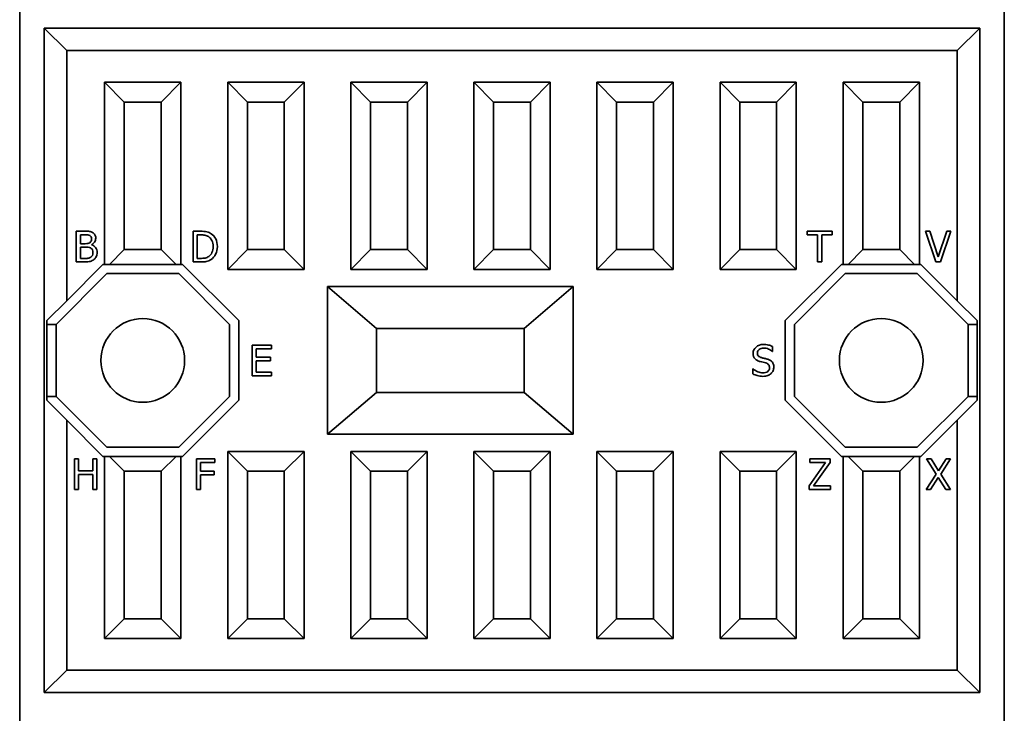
# Model space of a CAD drawing. Header units: millimetres. Extents: x 25 to 178, y 22 to 291.
# Tile 5 of 7: x 25 to 65, y 223 to 251. Entities that reach past the tile are written whole.
import ezdxf

# ---------------------------------------------------------------- set-up
doc = ezdxf.new("R2010")
doc.units = ezdxf.units.MM
doc.layers.add('Visible (ISO)', color=7, linetype='Continuous', lineweight=35)

msp = doc.modelspace()

# ---------------------------------------------------------------- linework, layer by layer
at = {"layer": 'Visible (ISO)'}
for p, q in [((24.753, 216.642), (24.753, 257.642)), ((64.753, 257.642), (64.753, 216.642)), ((25.753, 250.642), (63.753, 250.642)), ((25.753, 250.642), (26.663, 249.732)), ((25.753, 223.642), (25.753, 250.642)), ((63.753, 250.642), (62.843, 249.732)), ((63.753, 250.642), (63.753, 223.642)), ((62.843, 249.732), (26.663, 249.732)), ((26.663, 249.732), (26.663, 239.567)), ((62.843, 239.567), (62.843, 249.732)), ((31.303, 248.442), (28.203, 248.442)), ((28.203, 248.442), (29.003, 247.642)), ((28.203, 248.442), (28.203, 241.042)), ((30.503, 247.642), (31.303, 248.442)), ((31.303, 241.042), (31.303, 248.442)), ((36.303, 248.442), (33.203, 248.442)), ((34.003, 247.642), (33.203, 248.442)), ((33.203, 248.442), (33.203, 240.842)), ((35.503, 247.642), (36.303, 248.442)), ((36.303, 240.842), (36.303, 248.442)), ((41.303, 248.442), (38.203, 248.442)), ((39.003, 247.642), (38.203, 248.442)), ((38.203, 248.442), (38.203, 240.842)), ((40.503, 247.642), (41.303, 248.442)), ((41.303, 240.842), (41.303, 248.442)), ((46.303, 248.442), (43.203, 248.442)), ((44.003, 247.642), (43.203, 248.442)), ((43.203, 248.442), (43.203, 240.842)), ((45.503, 247.642), (46.303, 248.442)), ((46.303, 240.842), (46.303, 248.442)), ((51.303, 248.442), (48.203, 248.442)), ((49.003, 247.642), (48.203, 248.442)), ((48.203, 248.442), (48.203, 240.842)), ((50.503, 247.642), (51.303, 248.442)), ((51.303, 240.842), (51.303, 248.442)), ((56.303, 248.442), (53.203, 248.442)), ((54.003, 247.642), (53.203, 248.442)), ((53.203, 248.442), (53.203, 240.842)), ((55.503, 247.642), (56.303, 248.442)), ((56.303, 240.842), (56.303, 248.442)), ((61.303, 248.442), (58.203, 248.442)), ((59.003, 247.642), (58.203, 248.442)), ((58.203, 248.442), (58.203, 241.042)), ((60.503, 247.642), (61.303, 248.442)), ((61.303, 241.042), (61.303, 248.442)), ((29.003, 241.642), (29.003, 247.642)), ((29.003, 247.642), (30.503, 247.642)), ((30.503, 247.642), (30.503, 241.642)), ((34.003, 241.642), (34.003, 247.642)), ((34.003, 247.642), (35.503, 247.642)), ((35.503, 247.642), (35.503, 241.642)), ((39.003, 241.642), (39.003, 247.642)), ((39.003, 247.642), (40.503, 247.642)), ((40.503, 247.642), (40.503, 241.642)), ((44.003, 241.642), (44.003, 247.642)), ((44.003, 247.642), (45.503, 247.642)), ((45.503, 247.642), (45.503, 241.642)), ((49.003, 241.642), (49.003, 247.642)), ((49.003, 247.642), (50.503, 247.642)), ((50.503, 247.642), (50.503, 241.642)), ((54.003, 241.642), (54.003, 247.642)), ((54.003, 247.642), (55.503, 247.642)), ((55.503, 247.642), (55.503, 241.642)), ((59.003, 241.642), (59.003, 247.642)), ((59.003, 247.642), (60.503, 247.642)), ((60.503, 247.642), (60.503, 241.642)), ((27.384, 242.392), (27.053, 242.392)), ((27.053, 242.392), (27.053, 241.142)), ((27.219, 242.25), (27.378, 242.25)), ((27.219, 241.884), (27.219, 242.25)), ((32.081, 242.392), (31.796, 242.392)), ((31.796, 242.392), (31.796, 241.142)), ((31.963, 242.248), (32.089, 242.248)), ((31.963, 241.286), (31.963, 242.248)), ((57.754, 242.392), (56.749, 242.392)), ((56.749, 242.392), (56.749, 242.244)), ((56.749, 242.244), (57.169, 242.244)), ((57.169, 242.244), (57.169, 241.142)), ((57.335, 241.142), (57.335, 242.244)), ((57.335, 242.244), (57.754, 242.244)), ((57.754, 242.244), (57.754, 242.392)), ((61.724, 242.392), (61.546, 242.392)), ((61.546, 242.392), (61.976, 241.142)), ((62.07, 241.353), (61.724, 242.392)), ((62.417, 242.392), (62.07, 241.353)), ((62.155, 241.142), (62.586, 242.392)), ((62.586, 242.392), (62.417, 242.392)), ((27.407, 241.884), (27.219, 241.884)), ((27.219, 241.745), (27.407, 241.745)), ((27.219, 241.284), (27.219, 241.745)), ((27.667, 241.837), (27.667, 241.843)), ((28.403, 241.042), (29.003, 241.642)), ((30.503, 241.642), (29.003, 241.642)), ((31.103, 241.042), (30.503, 241.642)), ((33.203, 240.842), (34.003, 241.642)), ((35.503, 241.642), (34.003, 241.642)), ((35.503, 241.642), (36.303, 240.842)), ((38.203, 240.842), (39.003, 241.642)), ((40.503, 241.642), (39.003, 241.642)), ((40.503, 241.642), (41.303, 240.842)), ((43.203, 240.842), (44.003, 241.642)), ((45.503, 241.642), (44.003, 241.642)), ((45.503, 241.642), (46.303, 240.842)), ((48.203, 240.842), (49.003, 241.642)), ((50.503, 241.642), (49.003, 241.642)), ((50.503, 241.642), (51.303, 240.842)), ((53.203, 240.842), (54.003, 241.642)), ((55.503, 241.642), (54.003, 241.642)), ((55.503, 241.642), (56.303, 240.842)), ((58.403, 241.042), (59.003, 241.642)), ((60.503, 241.642), (59.003, 241.642)), ((60.503, 241.642), (61.103, 241.042)), ((27.354, 241.284), (27.219, 241.284)), ((32.089, 241.286), (31.963, 241.286)), ((26.663, 239.567), (28.137, 241.042)), ((27.053, 241.142), (27.411, 241.142)), ((28.137, 241.042), (28.203, 241.042)), ((28.203, 241.042), (28.403, 241.042)), ((28.403, 241.042), (31.103, 241.042)), ((31.103, 241.042), (31.303, 241.042)), ((31.303, 241.042), (31.368, 241.042)), ((31.368, 241.042), (33.653, 238.757)), ((31.796, 241.142), (32.084, 241.142)), ((33.203, 240.842), (36.303, 240.842)), ((38.203, 240.842), (41.303, 240.842)), ((43.203, 240.842), (46.303, 240.842)), ((48.203, 240.842), (51.303, 240.842)), ((53.203, 240.842), (56.303, 240.842)), ((55.853, 238.757), (58.137, 241.042)), ((57.169, 241.142), (57.335, 241.142)), ((58.137, 241.042), (58.203, 241.042)), ((58.203, 241.042), (58.403, 241.042)), ((58.403, 241.042), (61.103, 241.042)), ((61.103, 241.042), (61.303, 241.042)), ((61.303, 241.042), (61.368, 241.042)), ((61.368, 241.042), (62.843, 239.567)), ((61.976, 241.142), (62.155, 241.142)), ((26.228, 238.602), (28.293, 240.667)), ((28.293, 240.667), (31.213, 240.667)), ((31.213, 240.667), (33.278, 238.602)), ((56.228, 238.602), (58.293, 240.667)), ((58.293, 240.667), (61.213, 240.667)), ((61.213, 240.667), (63.278, 238.602)), ((37.263, 240.142), (39.253, 238.445)), ((37.263, 240.142), (37.263, 234.142)), ((47.243, 240.142), (37.263, 240.142)), ((47.243, 240.142), (45.253, 238.445)), ((47.243, 234.142), (47.243, 240.142)), ((25.853, 238.757), (26.663, 239.567)), ((62.843, 239.567), (63.653, 238.757)), ((25.853, 235.526), (25.853, 238.757)), ((25.853, 238.602), (26.228, 238.602)), ((26.228, 238.602), (26.228, 235.682)), ((33.278, 238.602), (33.278, 235.682)), ((33.653, 238.757), (33.653, 235.526)), ((39.253, 235.838), (39.253, 238.445)), ((39.253, 238.442), (45.253, 238.442)), ((45.253, 238.445), (45.253, 235.838)), ((55.853, 235.526), (55.853, 238.757)), ((56.228, 235.682), (56.228, 238.602)), ((63.278, 235.682), (63.278, 238.602)), ((63.278, 238.602), (63.653, 238.602)), ((63.653, 238.757), (63.653, 235.526)), ((34.979, 237.767), (34.197, 237.767)), ((34.197, 237.767), (34.197, 236.517)), ((34.363, 237.276), (34.363, 237.619)), ((34.363, 237.619), (34.979, 237.619)), ((34.979, 237.619), (34.979, 237.767)), ((55.34, 237.509), (55.34, 237.708)), ((34.938, 237.276), (34.363, 237.276)), ((34.938, 237.129), (34.938, 237.276)), ((55.328, 237.509), (55.34, 237.509)), ((34.363, 237.129), (34.938, 237.129)), ((34.363, 236.665), (34.363, 237.129)), ((54.539, 236.8), (54.539, 236.592)), ((54.551, 236.8), (54.539, 236.8)), ((34.197, 236.517), (34.979, 236.517)), ((34.979, 236.665), (34.363, 236.665)), ((34.979, 236.517), (34.979, 236.665)), ((26.228, 235.682), (25.853, 235.682)), ((28.293, 233.617), (26.228, 235.682)), ((33.278, 235.682), (31.213, 233.617)), ((37.263, 234.142), (39.253, 235.838)), ((45.253, 235.842), (39.253, 235.842)), ((47.243, 234.142), (45.253, 235.838)), ((58.293, 233.617), (56.228, 235.682)), ((63.278, 235.682), (61.213, 233.617)), ((63.653, 235.682), (63.278, 235.682)), ((26.663, 234.716), (25.853, 235.526)), ((33.653, 235.526), (31.368, 233.242)), ((58.137, 233.242), (55.853, 235.526)), ((63.653, 235.526), (62.843, 234.716)), ((26.663, 234.716), (26.663, 224.552)), ((28.137, 233.242), (26.663, 234.716)), ((62.843, 234.716), (61.368, 233.242)), ((62.843, 224.552), (62.843, 234.716)), ((37.263, 234.142), (47.243, 234.142)), ((31.213, 233.617), (28.293, 233.617)), ((61.213, 233.617), (58.293, 233.617)), ((28.203, 233.242), (28.137, 233.242)), ((28.403, 233.242), (28.203, 233.242)), ((28.203, 233.242), (28.203, 225.842)), ((28.403, 233.242), (29.003, 232.642)), ((31.103, 233.242), (28.403, 233.242)), ((30.503, 232.642), (31.103, 233.242)), ((31.303, 233.242), (31.103, 233.242)), ((31.303, 225.842), (31.303, 233.242)), ((31.368, 233.242), (31.303, 233.242)), ((33.203, 233.442), (34.003, 232.642)), ((33.203, 233.442), (33.203, 225.842)), ((36.303, 233.442), (33.203, 233.442)), ((36.303, 233.442), (35.503, 232.642)), ((36.303, 225.842), (36.303, 233.442)), ((38.203, 233.442), (38.203, 225.842)), ((38.203, 233.442), (39.003, 232.642)), ((41.303, 233.442), (38.203, 233.442)), ((41.303, 233.442), (40.503, 232.642)), ((41.303, 225.842), (41.303, 233.442)), ((43.203, 233.442), (43.203, 225.842)), ((43.203, 233.442), (44.003, 232.642)), ((46.303, 233.442), (43.203, 233.442)), ((46.303, 233.442), (45.503, 232.642)), ((46.303, 225.842), (46.303, 233.442)), ((48.203, 233.442), (49.003, 232.642)), ((48.203, 233.442), (48.203, 225.842)), ((51.303, 233.442), (48.203, 233.442)), ((51.303, 233.442), (50.503, 232.642)), ((51.303, 225.842), (51.303, 233.442)), ((53.203, 233.442), (54.003, 232.642)), ((53.203, 233.442), (53.203, 225.842)), ((56.303, 233.442), (53.203, 233.442)), ((56.303, 233.442), (55.503, 232.642)), ((56.303, 225.842), (56.303, 233.442)), ((58.203, 233.242), (58.137, 233.242)), ((58.403, 233.242), (58.203, 233.242)), ((58.203, 233.242), (58.203, 225.842)), ((58.403, 233.242), (59.003, 232.642)), ((61.103, 233.242), (58.403, 233.242)), ((61.103, 233.242), (60.503, 232.642)), ((61.303, 233.242), (61.103, 233.242)), ((61.303, 225.842), (61.303, 233.242)), ((61.368, 233.242), (61.303, 233.242)), ((27.145, 233.142), (26.979, 233.142)), ((26.979, 233.142), (26.979, 231.892)), ((27.145, 232.651), (27.145, 233.142)), ((27.887, 233.142), (27.72, 233.142)), ((27.72, 233.142), (27.72, 232.651)), ((27.887, 231.892), (27.887, 233.142)), ((32.679, 233.142), (31.931, 233.142)), ((31.931, 233.142), (31.931, 231.892)), ((32.097, 232.641), (32.097, 232.994)), ((32.097, 232.994), (32.679, 232.994)), ((32.679, 232.994), (32.679, 233.142)), ((57.491, 232.994), (56.823, 232.047)), ((57.679, 233.142), (56.853, 233.142)), ((56.853, 233.142), (56.853, 232.994)), ((56.853, 232.994), (57.491, 232.994)), ((57.003, 232.04), (57.679, 232.992)), ((57.679, 232.992), (57.679, 233.142)), ((61.784, 233.142), (61.593, 233.142)), ((61.593, 233.142), (61.979, 232.518)), ((62.081, 232.652), (61.784, 233.142)), ((62.385, 233.142), (62.081, 232.652)), ((62.174, 232.526), (62.565, 233.142)), ((62.565, 233.142), (62.385, 233.142)), ((27.72, 232.651), (27.145, 232.651)), ((27.145, 231.892), (27.145, 232.504)), ((27.145, 232.504), (27.72, 232.504)), ((27.72, 232.504), (27.72, 231.892)), ((29.003, 226.642), (29.003, 232.642)), ((29.003, 232.642), (30.503, 232.642)), ((30.503, 232.642), (30.503, 226.642)), ((32.654, 232.641), (32.097, 232.641)), ((32.097, 231.892), (32.097, 232.493)), ((32.097, 232.493), (32.654, 232.493)), ((32.654, 232.493), (32.654, 232.641)), ((34.003, 226.642), (34.003, 232.642)), ((34.003, 232.642), (35.503, 232.642)), ((35.503, 232.642), (35.503, 226.642)), ((39.003, 226.642), (39.003, 232.642)), ((39.003, 232.642), (40.503, 232.642)), ((40.503, 232.642), (40.503, 226.642)), ((44.003, 226.642), (44.003, 232.642)), ((44.003, 232.642), (45.503, 232.642)), ((45.503, 232.642), (45.503, 226.642)), ((49.003, 226.642), (49.003, 232.642)), ((49.003, 232.642), (50.503, 232.642)), ((50.503, 232.642), (50.503, 226.642)), ((54.003, 226.642), (54.003, 232.642)), ((54.003, 232.642), (55.503, 232.642)), ((55.503, 232.642), (55.503, 226.642)), ((59.003, 226.642), (59.003, 232.642)), ((59.003, 232.642), (60.503, 232.642)), ((60.503, 232.642), (60.503, 226.642)), ((61.979, 232.518), (61.581, 231.892)), ((62.565, 231.892), (62.174, 232.526)), ((56.823, 232.047), (56.823, 231.892)), ((57.696, 232.04), (57.003, 232.04)), ((57.696, 231.892), (57.696, 232.04)), ((61.76, 231.892), (62.07, 232.39)), ((62.07, 232.39), (62.374, 231.892)), ((26.979, 231.892), (27.145, 231.892)), ((27.72, 231.892), (27.887, 231.892)), ((31.931, 231.892), (32.097, 231.892)), ((56.823, 231.892), (57.696, 231.892)), ((61.581, 231.892), (61.76, 231.892)), ((62.374, 231.892), (62.565, 231.892)), ((28.203, 225.842), (29.003, 226.642)), ((30.503, 226.642), (29.003, 226.642)), ((31.303, 225.842), (30.503, 226.642)), ((34.003, 226.642), (33.203, 225.842)), ((35.503, 226.642), (34.003, 226.642)), ((36.303, 225.842), (35.503, 226.642)), ((39.003, 226.642), (38.203, 225.842)), ((40.503, 226.642), (39.003, 226.642)), ((41.303, 225.842), (40.503, 226.642)), ((44.003, 226.642), (43.203, 225.842)), ((45.503, 226.642), (44.003, 226.642)), ((46.303, 225.842), (45.503, 226.642)), ((49.003, 226.642), (48.203, 225.842)), ((50.503, 226.642), (49.003, 226.642)), ((51.303, 225.842), (50.503, 226.642)), ((54.003, 226.642), (53.203, 225.842)), ((55.503, 226.642), (54.003, 226.642)), ((56.303, 225.842), (55.503, 226.642)), ((59.003, 226.642), (58.203, 225.842)), ((60.503, 226.642), (59.003, 226.642)), ((61.303, 225.842), (60.503, 226.642)), ((28.203, 225.842), (31.303, 225.842)), ((33.203, 225.842), (36.303, 225.842)), ((38.203, 225.842), (41.303, 225.842)), ((43.203, 225.842), (46.303, 225.842)), ((48.203, 225.842), (51.303, 225.842)), ((53.203, 225.842), (56.303, 225.842)), ((58.203, 225.842), (61.303, 225.842)), ((25.753, 223.642), (26.663, 224.552)), ((26.663, 224.552), (62.843, 224.552)), ((63.753, 223.642), (62.843, 224.552)), ((63.753, 223.642), (25.753, 223.642))]:
    msp.add_line(p, q, dxfattribs=at)
for centre in [(29.753, 237.142), (59.753, 237.142)]:
    msp.add_circle(centre, 1.7, dxfattribs=at)
for points, knots in [([(27.378, 242.25), (27.437, 242.25), (27.483, 242.248), (27.515, 242.245), (27.548, 242.242), (27.578, 242.232), (27.605, 242.218)], [-0.02326554, -0.02326554, -0.02326554, -0.02326554, -0.01163277, -0.01163277, -0.01163277, 0, 0, 0, 0]), ([(27.712, 242.341), (27.672, 242.363), (27.629, 242.377), (27.585, 242.383), (27.54, 242.389), (27.473, 242.392), (27.384, 242.392)], [-0.03374892, -0.03374892, -0.03374892, -0.03374892, -0.01687446, -0.01687446, -0.01687446, 0, 0, 0, 0]), ([(27.669, 242.087), (27.669, 242.048), (27.664, 242.015), (27.653, 241.989), (27.643, 241.963), (27.625, 241.942), (27.599, 241.926)], [-0.01324041, -0.01324041, -0.01324041, -0.01324041, -0.00662021, -0.00662021, -0.00662021, 0, 0, 0, 0]), ([(27.605, 242.218), (27.627, 242.205), (27.643, 242.187), (27.654, 242.165), (27.664, 242.143), (27.669, 242.117), (27.669, 242.087)], [-0.01321556, -0.01321556, -0.01321556, -0.01321556, -0.00660778, -0.00660778, -0.00660778, 0, 0, 0, 0]), ([(27.667, 241.843), (27.721, 241.869), (27.764, 241.906), (27.795, 241.952), (27.826, 241.999), (27.842, 242.051), (27.842, 242.11)], [-0.04225473, -0.04225473, -0.04225473, -0.04225473, -0.02112737, -0.02112737, -0.02112737, 0, 0, 0, 0]), ([(27.842, 242.11), (27.842, 242.163), (27.832, 242.209), (27.811, 242.247), (27.79, 242.286), (27.758, 242.317), (27.712, 242.341)], [-0.01823425, -0.01823425, -0.01823425, -0.01823425, -0.00911713, -0.00911713, -0.00911713, 0, 0, 0, 0]), ([(32.529, 242.292), (32.482, 242.324), (32.424, 242.348), (32.358, 242.365), (32.291, 242.383), (32.199, 242.392), (32.081, 242.392)], [-0.1458474, -0.1458474, -0.1458474, -0.1458474, -0.0729237, -0.0729237, -0.0729237, 0, 0, 0, 0]), ([(32.089, 242.248), (32.164, 242.248), (32.227, 242.242), (32.277, 242.23), (32.327, 242.218), (32.375, 242.199), (32.419, 242.173)], [-0.02502793, -0.02502793, -0.02502793, -0.02502793, -0.01251397, -0.01251397, -0.01251397, 0, 0, 0, 0]), ([(32.419, 242.173), (32.482, 242.134), (32.529, 242.081), (32.561, 242.013), (32.593, 241.946), (32.609, 241.864), (32.609, 241.768)], [-0.0468694, -0.0468694, -0.0468694, -0.0468694, -0.0234347, -0.0234347, -0.0234347, 0, 0, 0, 0]), ([(32.782, 241.766), (32.782, 241.887), (32.76, 241.992), (32.716, 242.08), (32.671, 242.168), (32.609, 242.239), (32.529, 242.292)], [-0.04847791, -0.04847791, -0.04847791, -0.04847791, -0.02423895, -0.02423895, -0.02423895, 0, 0, 0, 0]), ([(27.599, 241.926), (27.573, 241.909), (27.547, 241.898), (27.522, 241.892), (27.498, 241.887), (27.459, 241.884), (27.407, 241.884)], [-0.02314082, -0.02314082, -0.02314082, -0.02314082, -0.01157041, -0.01157041, -0.01157041, 0, 0, 0, 0]), ([(27.407, 241.745), (27.465, 241.745), (27.509, 241.743), (27.54, 241.739), (27.571, 241.735), (27.6, 241.727), (27.626, 241.713)], [-0.01408521, -0.01408521, -0.01408521, -0.01408521, -0.0070426, -0.0070426, -0.0070426, 0, 0, 0, 0]), ([(27.626, 241.713), (27.667, 241.691), (27.694, 241.665), (27.707, 241.635), (27.721, 241.605), (27.728, 241.566), (27.728, 241.519)], [-0.01910451, -0.01910451, -0.01910451, -0.01910451, -0.00955226, -0.00955226, -0.00955226, 0, 0, 0, 0]), ([(27.901, 241.526), (27.901, 241.605), (27.88, 241.672), (27.839, 241.726), (27.799, 241.779), (27.741, 241.816), (27.667, 241.837)], [-0.04765435, -0.04765435, -0.04765435, -0.04765435, -0.02382718, -0.02382718, -0.02382718, 0, 0, 0, 0]), ([(32.609, 241.768), (32.609, 241.671), (32.594, 241.589), (32.565, 241.525), (32.536, 241.46), (32.493, 241.408), (32.435, 241.369)], [-0.05656188, -0.05656188, -0.05656188, -0.05656188, -0.02828094, -0.02828094, -0.02828094, 0, 0, 0, 0]), ([(32.527, 241.242), (32.604, 241.293), (32.666, 241.365), (32.713, 241.457), (32.759, 241.549), (32.782, 241.652), (32.782, 241.766)], [-0.05716447, -0.05716447, -0.05716447, -0.05716447, -0.02858223, -0.02858223, -0.02858223, 0, 0, 0, 0]), ([(27.637, 241.336), (27.605, 241.315), (27.568, 241.3), (27.526, 241.294), (27.484, 241.287), (27.427, 241.284), (27.354, 241.284)], [-0.02433222, -0.02433222, -0.02433222, -0.02433222, -0.01216611, -0.01216611, -0.01216611, 0, 0, 0, 0]), ([(27.411, 241.142), (27.497, 241.142), (27.566, 241.15), (27.62, 241.165), (27.673, 241.181), (27.724, 241.207), (27.771, 241.243)], [-0.05547369, -0.05547369, -0.05547369, -0.05547369, -0.02773685, -0.02773685, -0.02773685, 0, 0, 0, 0]), ([(27.728, 241.519), (27.728, 241.475), (27.72, 241.439), (27.706, 241.411), (27.691, 241.384), (27.668, 241.359), (27.637, 241.336)], [-0.01891681, -0.01891681, -0.01891681, -0.01891681, -0.0094584, -0.0094584, -0.0094584, 0, 0, 0, 0]), ([(27.771, 241.243), (27.81, 241.274), (27.842, 241.313), (27.865, 241.361), (27.889, 241.409), (27.901, 241.464), (27.901, 241.526)], [-0.03543755, -0.03543755, -0.03543755, -0.03543755, -0.01771878, -0.01771878, -0.01771878, 0, 0, 0, 0]), ([(32.084, 241.142), (32.185, 241.142), (32.269, 241.149), (32.334, 241.162), (32.399, 241.176), (32.463, 241.202), (32.527, 241.242)], [-0.1003003, -0.1003003, -0.1003003, -0.1003003, -0.0501502, -0.0501502, -0.0501502, 0, 0, 0, 0]), ([(32.435, 241.369), (32.389, 241.337), (32.339, 241.315), (32.283, 241.303), (32.227, 241.292), (32.163, 241.286), (32.089, 241.286)], [-0.02654008, -0.02654008, -0.02654008, -0.02654008, -0.01327004, -0.01327004, -0.01327004, 0, 0, 0, 0]), ([(54.968, 237.789), (54.846, 237.789), (54.746, 237.755), (54.667, 237.686), (54.588, 237.618), (54.548, 237.533), (54.548, 237.431)], [-0.04891928, -0.04891928, -0.04891928, -0.04891928, -0.02445964, -0.02445964, -0.02445964, 0, 0, 0, 0]), ([(54.721, 237.449), (54.721, 237.507), (54.745, 237.555), (54.793, 237.591), (54.84, 237.627), (54.903, 237.645), (54.98, 237.645)], [-0.04492146, -0.04492146, -0.04492146, -0.04492146, -0.02246073, -0.02246073, -0.02246073, 0, 0, 0, 0]), ([(55.34, 237.708), (55.287, 237.734), (55.229, 237.754), (55.167, 237.768), (55.105, 237.782), (55.039, 237.789), (54.968, 237.789)], [-0.06895415, -0.06895415, -0.06895415, -0.06895415, -0.03447708, -0.03447708, -0.03447708, 0, 0, 0, 0]), ([(54.98, 237.645), (55.048, 237.645), (55.113, 237.632), (55.175, 237.605), (55.237, 237.578), (55.288, 237.546), (55.328, 237.509)], [-0.02955187, -0.02955187, -0.02955187, -0.02955187, -0.01477594, -0.01477594, -0.01477594, 0, 0, 0, 0]), ([(54.548, 237.431), (54.548, 237.383), (54.555, 237.34), (54.569, 237.303), (54.584, 237.266), (54.603, 237.233), (54.629, 237.206)], [-0.01830199, -0.01830199, -0.01830199, -0.01830199, -0.00915099, -0.00915099, -0.00915099, 0, 0, 0, 0]), ([(54.629, 237.206), (54.655, 237.178), (54.686, 237.155), (54.72, 237.138), (54.754, 237.121), (54.793, 237.107), (54.836, 237.095)], [-0.05691783, -0.05691783, -0.05691783, -0.05691783, -0.02845892, -0.02845892, -0.02845892, 0, 0, 0, 0]), ([(54.884, 237.254), (54.832, 237.268), (54.791, 237.291), (54.763, 237.323), (54.735, 237.354), (54.721, 237.396), (54.721, 237.449)], [-0.03740013, -0.03740013, -0.03740013, -0.03740013, -0.01870007, -0.01870007, -0.01870007, 0, 0, 0, 0]), ([(55.141, 237.188), (55.107, 237.198), (55.065, 237.21), (55.014, 237.222), (54.963, 237.234), (54.92, 237.245), (54.884, 237.254)], [-0.06491129, -0.06491129, -0.06491129, -0.06491129, -0.03245565, -0.03245565, -0.03245565, 0, 0, 0, 0]), ([(54.937, 236.638), (54.873, 236.638), (54.806, 236.652), (54.737, 236.681), (54.668, 236.709), (54.606, 236.749), (54.551, 236.8)], [-0.07334044, -0.07334044, -0.07334044, -0.07334044, -0.03667022, -0.03667022, -0.03667022, 0, 0, 0, 0]), ([(54.836, 237.095), (54.884, 237.083), (54.924, 237.073), (54.956, 237.066), (54.988, 237.058), (55.023, 237.049), (55.062, 237.038)], [-0.02268857, -0.02268857, -0.02268857, -0.02268857, -0.01134428, -0.01134428, -0.01134428, 0, 0, 0, 0]), ([(55.216, 236.847), (55.216, 236.784), (55.192, 236.734), (55.145, 236.696), (55.098, 236.657), (55.029, 236.638), (54.937, 236.638)], [-0.05276625, -0.05276625, -0.05276625, -0.05276625, -0.02638312, -0.02638312, -0.02638312, 0, 0, 0, 0]), ([(55.062, 237.038), (55.115, 237.023), (55.154, 237), (55.179, 236.969), (55.203, 236.937), (55.216, 236.897), (55.216, 236.847)], [-0.03764041, -0.03764041, -0.03764041, -0.03764041, -0.0188202, -0.0188202, -0.0188202, 0, 0, 0, 0]), ([(55.389, 236.873), (55.389, 236.951), (55.369, 237.016), (55.329, 237.069), (55.289, 237.122), (55.226, 237.162), (55.141, 237.188)], [-0.03352598, -0.03352598, -0.03352598, -0.03352598, -0.01676299, -0.01676299, -0.01676299, 0, 0, 0, 0]), ([(55.275, 236.608), (55.311, 236.641), (55.339, 236.681), (55.359, 236.728), (55.379, 236.776), (55.389, 236.824), (55.389, 236.873)], [-0.03000018, -0.03000018, -0.03000018, -0.03000018, -0.01500009, -0.01500009, -0.01500009, 0, 0, 0, 0]), ([(54.539, 236.592), (54.595, 236.565), (54.655, 236.542), (54.718, 236.523), (54.782, 236.504), (54.859, 236.494), (54.949, 236.494)], [-0.1301667, -0.1301667, -0.1301667, -0.1301667, -0.0650833, -0.0650833, -0.0650833, 0, 0, 0, 0]), ([(54.949, 236.494), (55.026, 236.494), (55.089, 236.504), (55.14, 236.524), (55.19, 236.543), (55.236, 236.571), (55.275, 236.608)], [-0.07416084, -0.07416084, -0.07416084, -0.07416084, -0.03708042, -0.03708042, -0.03708042, 0, 0, 0, 0])]:
    msp.add_open_spline(points, degree=3, knots=knots, dxfattribs=at)

doc.saveas('drawing.dxf')
